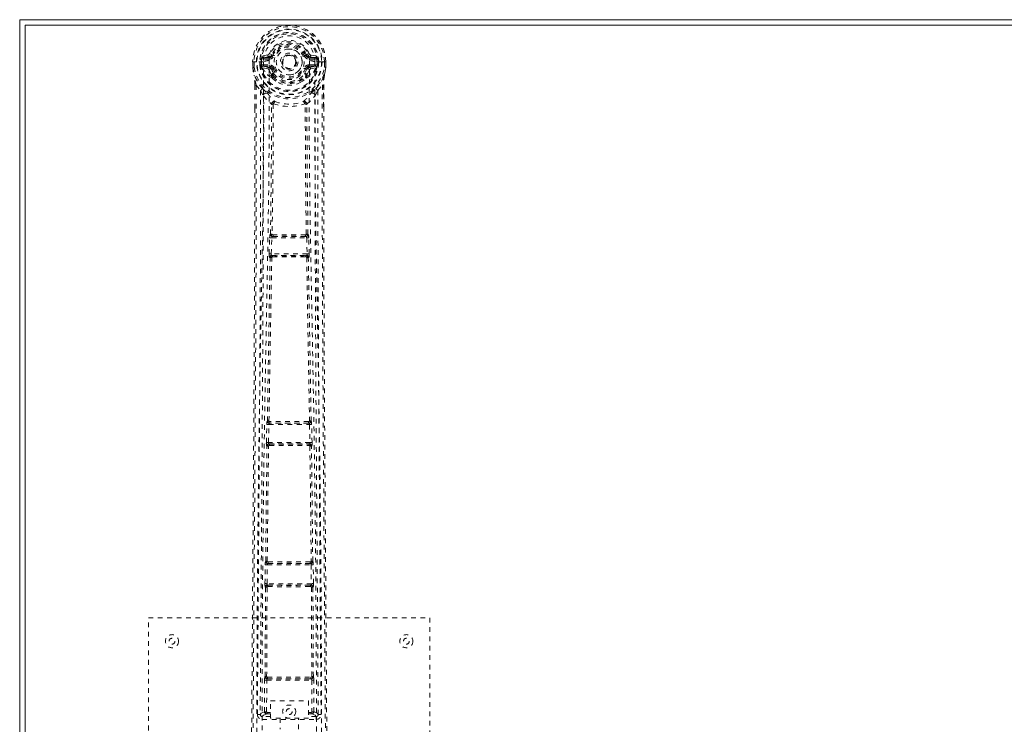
# Model space of a CAD drawing. Header units: inches. Extents: x 10.4 to 57.9, y 13.8 to 37.3.
# Tile 2 of 4: x 10.4 to 31.4, y 22.3 to 37.3. Entities that reach past the tile are written whole.
import ezdxf

# ---------------------------------------------------------------- set-up
doc = ezdxf.new("R2010")
doc.units = ezdxf.units.IN
doc.header["$MEASUREMENT"] = 0
doc.linetypes.add('SLD-Dashed', pattern=[0.075, 0.05, -0.025])
doc.linetypes.add('SLD-Solid', pattern=[0])

msp = doc.modelspace()

# ---------------------------------------------------------------- linework, layer by layer
at = {"color": 7, "linetype": 'SLD-Solid', "lineweight": 15}
for p, q in [((10.378, 13.795), (10.378, 37.295)), ((10.378, 37.295), (57.878, 37.295)), ((10.496, 37.177), (10.496, 13.913)), ((57.76, 37.177), (10.496, 37.177)), ((10.496, 13.913), (10.496, 37.177)), ((10.496, 37.177), (57.76, 37.177))]:
    msp.add_line(p, q, dxfattribs=at)
at = {"color": 7, "linetype": 'SLD-Dashed', "lineweight": 0}
for p, q in [((15.759, 36.548), (15.705, 36.571)), ((15.349, 36.399), (15.349, 36.282)), ((15.353, 36.399), (15.349, 36.399)), ((15.349, 36.399), (15.349, 36.282)), ((15.349, 36.399), (15.378, 36.398)), ((15.406, 36.399), (15.353, 36.399)), ((15.378, 36.398), (15.379, 36.282)), ((15.429, 36.399), (15.406, 36.399)), ((15.432, 36.399), (15.429, 36.399)), ((15.58, 36.399), (15.432, 36.399)), ((15.5, 36.326), (15.5, 36.398)), ((15.535, 36.398), (15.529, 36.398)), ((15.529, 36.398), (15.53, 36.327)), ((15.535, 36.322), (15.535, 36.398)), ((15.672, 36.544), (15.553, 36.521)), ((15.583, 36.485), (15.7, 36.505)), ((15.583, 36.485), (15.583, 36.455)), ((15.7, 36.485), (15.583, 36.485)), ((15.7, 36.455), (15.583, 36.455)), ((15.7, 36.505), (15.7, 36.485)), ((15.7, 36.455), (15.7, 36.485)), ((15.759, 36.548), (15.782, 36.539)), ((16.475, 36.539), (16.497, 36.548)), ((16.557, 36.505), (16.674, 36.485)), ((16.557, 36.505), (16.557, 36.485)), ((16.674, 36.485), (16.557, 36.485)), ((16.557, 36.455), (16.557, 36.485)), ((16.674, 36.455), (16.557, 36.455)), ((16.704, 36.521), (16.585, 36.544)), ((16.674, 36.455), (16.674, 36.485)), ((16.825, 36.399), (16.677, 36.399)), ((16.721, 36.322), (16.722, 36.398)), ((16.722, 36.398), (16.727, 36.398)), ((16.727, 36.327), (16.727, 36.398)), ((16.757, 36.399), (16.756, 36.326)), ((16.828, 36.399), (16.825, 36.399)), ((16.851, 36.399), (16.828, 36.399)), ((16.904, 36.399), (16.851, 36.399)), ((16.878, 36.282), (16.878, 36.398)), ((16.908, 36.399), (16.904, 36.399)), ((16.908, 36.399), (16.907, 36.282)), ((16.907, 36.282), (16.908, 36.399)), ((15.349, 36.282), (15.35, 36.277)), ((15.379, 36.282), (15.35, 36.282)), ((15.53, 36.327), (15.5, 36.325)), ((15.5, 36.325), (15.5, 36.326)), ((15.53, 36.326), (15.536, 36.307)), ((15.536, 36.307), (15.535, 36.322)), ((15.542, 36.284), (15.544, 36.28)), ((15.554, 36.27), (15.544, 36.28)), ((15.554, 36.27), (15.67, 36.248)), ((15.57, 36.333), (15.57, 36.303)), ((15.57, 36.333), (15.7, 36.333)), ((15.7, 36.278), (15.57, 36.303)), ((15.57, 36.303), (15.7, 36.303)), ((15.7, 36.333), (15.7, 36.303)), ((15.7, 36.278), (15.7, 36.303)), ((15.782, 36.248), (15.755, 36.237)), ((16.502, 36.237), (16.475, 36.248)), ((16.557, 36.333), (16.557, 36.303)), ((16.557, 36.333), (16.686, 36.333)), ((16.686, 36.303), (16.557, 36.278)), ((16.557, 36.278), (16.557, 36.303)), ((16.557, 36.303), (16.686, 36.303)), ((16.586, 36.248), (16.702, 36.27)), ((16.686, 36.303), (16.686, 36.333)), ((16.712, 36.28), (16.702, 36.27)), ((16.702, 36.27), (16.702, 36.27)), ((16.702, 36.27), (16.702, 36.27)), ((16.712, 36.28), (16.715, 36.284)), ((16.726, 36.326), (16.721, 36.307)), ((16.721, 36.307), (16.721, 36.322)), ((16.756, 36.325), (16.727, 36.327)), ((16.756, 36.326), (16.756, 36.325)), ((16.878, 36.282), (16.907, 36.282)), ((16.907, 36.277), (16.907, 36.282)), ((15.75, 36.091), (15.75, 36.12)), ((15.768, 36.046), (15.756, 36.064)), ((15.774, 36.124), (15.774, 36.095)), ((16.483, 36.095), (16.483, 36.124)), ((16.5, 36.064), (16.489, 36.046)), ((16.506, 36.091), (16.506, 36.12)), ((15.392, 35.901), (15.392, 35.409)), ((15.422, 35.9), (15.518, 35.785)), ((15.518, 35.785), (15.577, 35.673)), ((16.679, 35.673), (16.739, 35.785)), ((16.739, 35.785), (16.835, 35.9)), ((16.865, 35.901), (16.865, 35.435)), ((15.749, 35.496), (15.749, 35.496)), ((15.787, 35.493), (15.787, 35.493)), ((16.47, 35.493), (16.47, 35.493)), ((16.507, 35.496), (16.507, 35.496)), ((15.701, 32.302), (15.711, 32.644)), ((15.711, 32.644), (15.713, 32.672)), ((15.729, 32.72), (15.725, 32.719)), ((15.745, 32.301), (15.756, 32.643)), ((15.756, 32.643), (16.501, 32.643)), ((15.769, 32.673), (15.773, 32.674)), ((16.487, 32.673), (15.769, 32.673)), ((16.483, 32.674), (16.487, 32.673)), ((16.501, 32.643), (16.511, 32.301)), ((16.532, 32.719), (16.528, 32.72)), ((16.545, 32.644), (16.543, 32.672)), ((16.556, 32.302), (16.545, 32.644)), ((15.721, 32.223), (15.709, 32.227)), ((16.511, 32.301), (15.745, 32.301)), ((15.765, 32.266), (15.753, 32.271)), ((15.753, 32.271), (16.503, 32.271)), ((16.503, 32.271), (16.491, 32.266)), ((16.536, 32.223), (16.548, 32.227)), ((15.641, 28.282), (15.65, 28.663)), ((15.65, 28.663), (15.651, 28.691)), ((15.662, 28.739), (15.659, 28.738)), ((15.686, 28.281), (15.694, 28.662)), ((15.694, 28.662), (16.562, 28.662)), ((15.704, 28.692), (15.707, 28.693)), ((16.553, 28.692), (15.704, 28.692)), ((16.55, 28.693), (16.553, 28.692)), ((16.562, 28.662), (16.57, 28.281)), ((16.597, 28.738), (16.595, 28.739)), ((16.607, 28.663), (16.606, 28.691)), ((16.615, 28.282), (16.607, 28.663)), ((15.648, 28.207), (15.654, 28.204)), ((16.57, 28.281), (15.686, 28.281)), ((15.699, 28.248), (15.692, 28.251)), ((15.692, 28.251), (16.564, 28.251)), ((15.704, 28.219), (15.704, 28.219)), ((16.553, 28.219), (16.553, 28.219)), ((16.564, 28.251), (16.558, 28.248)), ((16.603, 28.204), (16.609, 28.207)), ((15.611, 25.273), (15.616, 25.672)), ((15.616, 25.672), (15.617, 25.699)), ((15.627, 25.748), (15.625, 25.746)), ((15.656, 25.272), (15.661, 25.671)), ((15.661, 25.671), (16.596, 25.671)), ((15.669, 25.701), (15.671, 25.702)), ((16.587, 25.701), (15.669, 25.701)), ((16.585, 25.702), (16.587, 25.701)), ((16.596, 25.671), (16.601, 25.272)), ((16.632, 25.746), (16.63, 25.748)), ((16.641, 25.672), (16.64, 25.699)), ((16.646, 25.273), (16.641, 25.672)), ((16.601, 25.272), (15.656, 25.272)), ((15.667, 25.24), (15.663, 25.242)), ((15.663, 25.242), (16.594, 25.242)), ((15.672, 25.21), (15.672, 25.21)), ((16.584, 25.21), (16.584, 25.21)), ((16.594, 25.242), (16.589, 25.24)), ((15.614, 23.29), (15.623, 25.196)), ((15.618, 25.198), (15.623, 25.196)), ((15.647, 23.291), (15.656, 25.197)), ((16.601, 25.197), (16.61, 23.291)), ((16.634, 25.196), (16.639, 25.198)), ((16.643, 23.29), (16.634, 25.196)), ((13.128, 16.545), (13.128, 24.545)), ((13.128, 24.545), (19.128, 24.545)), ((19.128, 24.545), (19.128, 16.545)), ((15.601, 22.541), (15.604, 23.215)), ((15.614, 23.29), (15.613, 23.29)), ((15.646, 22.541), (15.649, 23.215)), ((15.649, 23.215), (16.608, 23.215)), ((15.657, 23.245), (15.658, 23.245)), ((15.657, 23.245), (16.6, 23.245)), ((16.599, 23.245), (16.6, 23.245)), ((16.608, 23.215), (16.611, 22.541)), ((16.644, 23.29), (16.643, 23.29)), ((16.655, 22.541), (16.652, 23.215)), ((15.731, 22.402), (15.731, 22.774)), ((15.731, 22.774), (16.543, 22.774)), ((16.543, 22.774), (16.543, 22.402)), ((15.509, 22.488), (15.509, 22.486)), ((15.509, 22.486), (15.51, 22.477)), ((15.661, 22.527), (15.661, 22.497)), ((15.661, 22.527), (15.731, 22.527)), ((15.661, 22.497), (15.731, 22.497)), ((16.543, 22.527), (16.595, 22.527)), ((16.543, 22.497), (16.595, 22.497)), ((16.595, 22.527), (16.595, 22.497)), ((16.655, 22.541), (16.611, 22.541)), ((16.747, 22.486), (16.747, 22.488)), ((16.747, 22.477), (16.747, 22.486)), ((15.554, 22.439), (15.554, 22.379)), ((15.731, 22.439), (15.554, 22.439)), ((15.554, 22.379), (16.703, 22.379)), ((16.543, 22.402), (15.731, 22.402)), ((15.933, 22.402), (15.933, 22.17)), ((16.323, 22.17), (16.323, 22.402)), ((16.703, 22.439), (16.543, 22.439)), ((16.703, 22.379), (16.703, 22.439))]:
    msp.add_line(p, q, dxfattribs=at)
at = {"color": 7, "linetype": 'SLD-Dashed', "lineweight": 0, "flags": 128}
for points in [[(15.698, 36.423), (15.703, 36.502), (15.727, 36.578), (15.767, 36.648), (15.821, 36.71), (15.888, 36.759), (15.963, 36.796), (16.044, 36.818), (16.128, 36.826), (16.213, 36.818), (16.294, 36.796), (16.369, 36.759), (16.435, 36.71), (16.49, 36.648), (16.53, 36.578), (16.553, 36.502), (16.559, 36.423)], [(15.349, 36.399), (15.348, 36.399), (15.349, 36.399)], [(15.44, 21.497), (15.441, 23.592), (15.453, 25.687), (15.475, 27.779), (15.507, 29.869), (15.531, 31.181), (15.555, 32.491), (15.574, 33.797), (15.585, 35.1), (15.58, 36.399)], [(15.583, 36.455), (15.56, 36.459), (15.54, 36.472)], [(15.549, 21.552), (15.55, 23.419), (15.56, 25.285), (15.578, 27.149), (15.606, 29.013), (15.634, 30.501), (15.663, 31.987), (15.688, 33.471), (15.703, 34.95), (15.698, 36.423)], [(15.809, 36.528), (15.804, 36.53), (15.799, 36.532), (15.794, 36.534), (15.79, 36.536), (15.787, 36.537), (15.784, 36.538), (15.782, 36.539), (15.782, 36.539)], [(16.447, 36.528), (16.453, 36.53), (16.458, 36.532), (16.462, 36.534), (16.467, 36.536), (16.47, 36.537), (16.473, 36.538), (16.474, 36.539), (16.475, 36.539)], [(16.559, 36.423), (16.554, 34.95), (16.568, 33.471), (16.594, 31.987), (16.623, 30.501), (16.65, 29.013), (16.678, 27.149), (16.697, 25.285), (16.707, 23.419), (16.708, 21.552)], [(16.816, 21.497), (16.815, 23.592), (16.804, 25.687), (16.782, 27.779), (16.749, 29.869), (16.726, 31.181), (16.702, 32.491), (16.682, 33.797), (16.672, 35.1), (16.676, 36.399)], [(16.716, 36.472), (16.697, 36.459), (16.674, 36.455)], [(16.727, 36.398), (16.731, 36.398), (16.737, 36.398), (16.746, 36.399), (16.757, 36.399)], [(16.908, 36.399), (16.908, 36.399), (16.908, 36.399)], [(15.349, 36.282), (15.362, 36.188), (15.378, 36.114)], [(15.35, 36.282), (15.349, 36.282), (15.349, 36.282)], [(15.35, 36.277), (15.351, 36.278), (15.352, 36.278), (15.355, 36.278), (15.359, 36.279), (15.363, 36.28), (15.368, 36.28), (15.374, 36.281), (15.379, 36.282)], [(15.35, 36.277), (15.361, 36.191), (15.38, 36.103)], [(15.53, 36.326), (15.53, 36.327), (15.53, 36.327)], [(15.535, 36.322), (15.552, 36.33), (15.57, 36.333)], [(15.698, 36.226), (15.684, 36.243), (15.67, 36.248)], [(15.75, 36.12), (15.723, 36.167), (15.698, 36.226)], [(15.809, 36.26), (15.804, 36.257), (15.799, 36.255), (15.794, 36.253), (15.79, 36.252), (15.787, 36.25), (15.784, 36.249), (15.782, 36.248), (15.782, 36.248)], [(16.447, 36.26), (16.453, 36.257), (16.458, 36.255), (16.462, 36.253), (16.467, 36.252), (16.47, 36.25), (16.473, 36.249), (16.474, 36.248), (16.475, 36.248)], [(16.454, 36.138), (16.479, 36.182), (16.502, 36.237)], [(16.506, 36.12), (16.534, 36.167), (16.559, 36.226)], [(16.559, 36.226), (16.572, 36.243), (16.586, 36.248)], [(16.686, 36.333), (16.705, 36.33), (16.721, 36.322)], [(16.727, 36.327), (16.727, 36.327), (16.726, 36.326)], [(16.877, 36.103), (16.894, 36.181), (16.907, 36.277)], [(16.907, 36.277), (16.906, 36.278), (16.904, 36.278), (16.901, 36.278), (16.898, 36.279), (16.893, 36.28), (16.888, 36.28), (16.883, 36.281), (16.878, 36.282)], [(16.907, 36.282), (16.894, 36.188), (16.879, 36.114)], [(16.907, 36.282), (16.907, 36.282), (16.907, 36.282)], [(15.378, 36.114), (15.378, 36.108), (15.38, 36.103)], [(15.56, 35.825), (15.46, 35.948), (15.38, 36.103)], [(15.768, 36.046), (15.844, 35.984), (15.897, 35.956)], [(16.36, 35.956), (16.412, 35.984), (16.489, 36.046)], [(16.696, 35.825), (16.797, 35.948), (16.877, 36.103)], [(16.877, 36.103), (16.879, 36.108), (16.879, 36.114)], [(15.422, 35.9), (15.424, 35.205), (15.424, 34.478), (15.424, 33.716), (15.423, 32.922), (15.421, 32.138), (15.418, 31.468), (15.415, 30.835), (15.412, 30.162), (15.408, 29.448), (15.406, 29.252), (15.405, 29.054), (15.404, 28.853), (15.403, 28.65), (15.402, 28.535), (15.4, 28.289), (15.398, 28.02), (15.395, 27.589), (15.392, 27.108), (15.388, 26.577), (15.384, 25.997), (15.381, 25.606), (15.379, 25.196), (15.376, 24.791), (15.373, 24.409), (15.37, 24.042), (15.366, 23.421), (15.362, 22.847), (15.358, 22.32), (15.354, 21.838), (15.351, 21.403)], [(15.392, 35.901), (15.392, 35.9), (15.393, 35.9), (15.395, 35.9), (15.399, 35.9), (15.403, 35.9), (15.409, 35.9), (15.415, 35.9), (15.422, 35.9)], [(15.394, 35.9), (15.395, 35.62), (15.395, 35.409)], [(15.518, 35.785), (15.519, 34.557), (15.517, 33.326), (15.513, 32.082), (15.507, 30.821), (15.5, 29.607), (15.492, 28.393), (15.49, 28.221), (15.489, 28.043), (15.488, 27.861), (15.487, 27.674), (15.485, 27.482), (15.484, 27.356), (15.483, 27.141), (15.481, 26.899), (15.479, 26.629), (15.477, 26.31), (15.474, 25.959), (15.471, 25.576), (15.469, 25.219), (15.466, 24.9), (15.464, 24.638), (15.463, 24.409), (15.461, 24.214), (15.461, 24.124), (15.46, 23.989), (15.459, 23.856), (15.458, 23.725), (15.457, 23.594), (15.453, 23.027), (15.449, 22.484)], [(15.656, 35.737), (15.665, 35.728), (15.67, 35.722)], [(16.586, 35.722), (16.592, 35.728), (16.601, 35.737)], [(16.808, 22.484), (16.803, 23.112), (16.798, 23.774), (16.797, 24.044), (16.795, 24.251), (16.794, 24.442), (16.792, 24.665), (16.79, 24.924), (16.788, 25.215), (16.786, 25.538), (16.783, 25.887), (16.781, 26.213), (16.779, 26.513), (16.777, 26.787), (16.772, 27.357), (16.768, 28.014), (16.763, 28.67), (16.759, 29.289), (16.755, 29.97), (16.748, 31.121), (16.743, 32.285), (16.739, 33.467), (16.738, 34.629), (16.739, 35.785)], [(16.835, 35.9), (16.833, 35.05), (16.832, 34.161), (16.833, 33.231), (16.836, 32.266), (16.839, 31.475), (16.841, 30.844), (16.845, 30.17), (16.849, 29.453), (16.85, 29.257), (16.852, 29.057), (16.853, 28.855), (16.854, 28.65), (16.855, 28.532), (16.856, 28.283), (16.858, 28.011), (16.861, 27.577), (16.865, 27.096), (16.868, 26.566), (16.872, 25.989), (16.875, 25.601), (16.878, 25.195), (16.881, 24.748), (16.885, 24.304), (16.888, 23.889), (16.891, 23.398), (16.894, 22.953), (16.897, 22.553), (16.9, 22.198), (16.902, 21.888), (16.904, 21.623), (16.905, 21.402)], [(16.835, 35.9), (16.842, 35.9), (16.848, 35.9), (16.853, 35.9), (16.858, 35.9), (16.861, 35.9), (16.864, 35.9), (16.865, 35.9), (16.865, 35.901)], [(16.862, 35.434), (16.862, 35.618), (16.863, 35.9)], [(15.577, 35.673), (15.574, 32.376), (15.556, 29.079), (15.533, 25.782), (15.509, 22.484)], [(15.577, 35.673), (15.657, 35.579), (15.749, 35.496)], [(15.797, 35.503), (15.792, 35.513), (15.786, 35.52), (15.778, 35.524), (15.77, 35.524), (15.762, 35.521), (15.756, 35.515), (15.751, 35.506), (15.749, 35.496)], [(15.797, 35.503), (15.79, 35.5), (15.788, 35.497), (15.787, 35.495), (15.787, 35.493)], [(16.507, 35.496), (16.505, 35.506), (16.501, 35.515), (16.494, 35.521), (16.487, 35.524), (16.479, 35.524), (16.471, 35.52), (16.464, 35.513), (16.46, 35.503)], [(16.47, 35.493), (16.469, 35.495), (16.469, 35.497), (16.466, 35.5), (16.46, 35.503)], [(16.507, 35.496), (16.599, 35.579), (16.679, 35.673)], [(16.748, 22.484), (16.724, 25.782), (16.7, 29.079), (16.683, 32.376), (16.679, 35.673)], [(15.392, 35.409), (15.391, 32.277), (15.373, 28.653), (15.347, 25.028), (15.321, 21.403)], [(15.729, 32.72), (15.746, 34.106), (15.752, 35.487)], [(15.787, 35.493), (15.782, 34.111), (15.764, 32.724)], [(16.492, 32.724), (16.475, 34.111), (16.47, 35.493)], [(16.528, 32.72), (16.511, 34.106), (16.505, 35.487)], [(16.865, 35.435), (16.865, 32.277), (16.884, 28.653), (16.909, 25.028), (16.935, 21.403)], [(15.711, 32.644), (15.713, 32.644), (15.717, 32.644), (15.721, 32.644), (15.727, 32.644), (15.733, 32.643), (15.74, 32.643), (15.748, 32.643), (15.756, 32.643)], [(15.764, 32.724), (15.755, 32.719), (15.748, 32.711), (15.744, 32.703), (15.744, 32.694), (15.747, 32.686), (15.754, 32.68), (15.763, 32.675), (15.773, 32.674)], [(15.769, 32.673), (15.769, 32.673), (15.769, 32.673), (15.769, 32.672), (15.767, 32.672), (15.765, 32.67), (15.761, 32.664), (15.758, 32.654), (15.757, 32.648), (15.756, 32.643)], [(16.483, 32.674), (16.494, 32.675), (16.503, 32.68), (16.51, 32.686), (16.513, 32.694), (16.513, 32.703), (16.509, 32.711), (16.502, 32.719), (16.492, 32.724)], [(16.501, 32.643), (16.5, 32.648), (16.499, 32.654), (16.496, 32.664), (16.492, 32.67), (16.488, 32.672), (16.487, 32.673), (16.487, 32.673)], [(16.501, 32.643), (16.509, 32.643), (16.516, 32.643), (16.524, 32.643), (16.53, 32.644), (16.536, 32.644), (16.54, 32.644), (16.543, 32.644), (16.545, 32.644)], [(15.662, 28.739), (15.691, 30.483), (15.721, 32.223)], [(15.696, 28.741), (15.725, 30.486), (15.756, 32.226)], [(15.701, 32.302), (15.703, 32.302), (15.706, 32.302), (15.71, 32.302), (15.716, 32.302), (15.722, 32.301), (15.73, 32.301), (15.737, 32.301), (15.745, 32.301)], [(15.765, 32.266), (15.756, 32.265), (15.748, 32.262), (15.742, 32.257), (15.739, 32.251), (15.739, 32.244), (15.742, 32.237), (15.748, 32.231), (15.756, 32.226)], [(15.745, 32.301), (15.745, 32.295), (15.745, 32.289), (15.746, 32.284), (15.747, 32.28), (15.75, 32.273), (15.753, 32.271)], [(16.501, 32.226), (16.509, 32.231), (16.514, 32.237), (16.517, 32.244), (16.517, 32.251), (16.514, 32.257), (16.509, 32.262), (16.501, 32.265), (16.491, 32.266)], [(16.501, 32.226), (16.531, 30.486), (16.561, 28.741)], [(16.503, 32.271), (16.507, 32.273), (16.51, 32.28), (16.511, 32.284), (16.511, 32.289), (16.511, 32.295), (16.511, 32.301)], [(16.511, 32.301), (16.519, 32.301), (16.527, 32.301), (16.534, 32.301), (16.541, 32.302), (16.546, 32.302), (16.551, 32.302), (16.554, 32.302), (16.556, 32.302)], [(16.595, 28.739), (16.566, 30.483), (16.536, 32.223)], [(15.65, 28.663), (15.651, 28.663), (15.654, 28.663), (15.659, 28.663), (15.664, 28.663), (15.671, 28.663), (15.678, 28.663), (15.686, 28.662), (15.694, 28.662)], [(15.696, 28.741), (15.687, 28.736), (15.68, 28.729), (15.677, 28.721), (15.677, 28.713), (15.68, 28.705), (15.687, 28.699), (15.696, 28.695), (15.707, 28.693)], [(16.55, 28.693), (16.561, 28.695), (16.57, 28.699), (16.576, 28.705), (16.58, 28.713), (16.58, 28.721), (16.576, 28.729), (16.57, 28.736), (16.561, 28.741)], [(16.562, 28.662), (16.561, 28.673), (16.559, 28.683), (16.556, 28.689), (16.553, 28.692), (16.553, 28.692)], [(16.562, 28.662), (16.578, 28.663), (16.592, 28.663), (16.603, 28.663), (16.607, 28.663)], [(15.627, 25.748), (15.639, 26.976), (15.654, 28.204)], [(15.641, 28.282), (15.643, 28.282), (15.646, 28.282), (15.651, 28.282), (15.656, 28.282), (15.663, 28.282), (15.67, 28.281), (15.678, 28.281), (15.686, 28.281)], [(15.66, 25.749), (15.672, 26.978), (15.688, 28.206)], [(15.699, 28.248), (15.689, 28.247), (15.681, 28.243), (15.675, 28.238), (15.671, 28.232), (15.671, 28.224), (15.674, 28.217), (15.68, 28.211), (15.688, 28.206)], [(16.569, 28.206), (16.577, 28.211), (16.583, 28.217), (16.586, 28.224), (16.585, 28.232), (16.582, 28.238), (16.576, 28.243), (16.568, 28.247), (16.558, 28.248)], [(16.569, 28.206), (16.585, 26.978), (16.597, 25.749)], [(16.57, 28.281), (16.579, 28.281), (16.587, 28.281), (16.594, 28.282), (16.6, 28.282), (16.606, 28.282), (16.61, 28.282), (16.614, 28.282), (16.615, 28.282)], [(16.63, 25.748), (16.618, 26.976), (16.603, 28.204)], [(15.616, 25.672), (15.617, 25.672), (15.621, 25.672), (15.625, 25.671), (15.63, 25.671), (15.637, 25.671), (15.644, 25.671), (15.652, 25.671), (15.661, 25.671)], [(15.66, 25.749), (15.651, 25.744), (15.645, 25.737), (15.642, 25.729), (15.642, 25.721), (15.646, 25.713), (15.652, 25.707), (15.661, 25.703), (15.671, 25.702)], [(16.585, 25.702), (16.595, 25.703), (16.604, 25.707), (16.611, 25.713), (16.615, 25.721), (16.615, 25.729), (16.612, 25.737), (16.605, 25.744), (16.597, 25.749)], [(16.596, 25.671), (16.612, 25.671), (16.626, 25.671), (16.636, 25.672), (16.641, 25.672)], [(15.611, 25.273), (15.613, 25.273), (15.616, 25.273), (15.62, 25.273), (15.626, 25.273), (15.632, 25.273), (15.64, 25.272), (15.648, 25.272), (15.656, 25.272)], [(15.667, 25.24), (15.658, 25.239), (15.649, 25.235), (15.643, 25.23), (15.639, 25.223), (15.639, 25.216), (15.642, 25.208), (15.648, 25.202), (15.656, 25.197)], [(16.601, 25.197), (16.609, 25.202), (16.615, 25.208), (16.618, 25.216), (16.617, 25.223), (16.614, 25.23), (16.608, 25.235), (16.599, 25.239), (16.589, 25.24)], [(16.601, 25.272), (16.609, 25.272), (16.617, 25.272), (16.624, 25.273), (16.631, 25.273), (16.637, 25.273), (16.641, 25.273), (16.644, 25.273), (16.646, 25.273)], [(15.604, 23.215), (15.606, 23.215), (15.609, 23.215), (15.614, 23.215), (15.619, 23.215), (15.626, 23.215), (15.633, 23.215), (15.641, 23.215), (15.649, 23.215)], [(15.647, 23.291), (15.638, 23.286), (15.632, 23.279), (15.629, 23.272), (15.629, 23.264), (15.633, 23.257), (15.639, 23.251), (15.648, 23.247), (15.658, 23.245)], [(15.664, 23.277), (15.894, 23.277), (16.128, 23.277), (16.362, 23.277), (16.592, 23.277)], [(15.672, 23.246), (15.783, 23.246), (15.896, 23.246), (16.009, 23.246), (16.122, 23.246), (16.249, 23.246), (16.376, 23.246), (16.485, 23.246), (16.585, 23.246)], [(16.599, 23.245), (16.609, 23.247), (16.617, 23.251), (16.624, 23.256), (16.627, 23.264), (16.627, 23.272), (16.624, 23.279), (16.618, 23.286), (16.61, 23.291)], [(16.608, 23.215), (16.616, 23.215), (16.624, 23.215), (16.631, 23.215), (16.638, 23.215), (16.643, 23.215), (16.648, 23.215), (16.651, 23.215), (16.652, 23.215)], [(15.601, 22.541), (15.532, 22.513), (15.511, 22.487)], [(15.554, 22.439), (15.577, 22.468), (15.646, 22.496)], [(15.601, 22.541), (15.603, 22.541), (15.606, 22.541), (15.611, 22.541), (15.616, 22.541), (15.623, 22.541), (15.63, 22.541), (15.638, 22.541), (15.646, 22.541)], [(15.646, 22.541), (15.635, 22.538), (15.626, 22.533), (15.62, 22.525), (15.618, 22.517), (15.62, 22.509), (15.626, 22.502), (15.635, 22.498), (15.646, 22.496)], [(16.611, 22.496), (16.622, 22.498), (16.631, 22.502), (16.637, 22.509), (16.639, 22.517), (16.637, 22.525), (16.631, 22.533), (16.622, 22.538), (16.611, 22.541)], [(16.611, 22.496), (16.68, 22.468), (16.703, 22.439)], [(16.748, 22.484), (16.725, 22.513), (16.655, 22.541)]]:
    msp.add_lwpolyline(points, dxfattribs=at)
at = {"color": 7, "linetype": 'SLD-Dashed', "lineweight": 0}
for centre, radius in [((16.128, 36.394), 0.7), ((16.128, 36.394), 0.69), ((16.128, 36.394), 0.623), ((16.128, 36.394), 0.32), ((16.128, 36.394), 0.275), ((16.128, 36.394), 0.188), ((16.128, 36.394), 0.157), ((16.128, 36.394), 0.142), ((16.128, 36.394), 0.139), ((16.128, 36.394), 0.138), ((13.628, 24.045), 0.14), ((18.628, 24.045), 0.14), ((13.628, 24.045), 0.0625), ((18.628, 24.045), 0.0625), ((16.128, 22.545), 0.14), ((16.128, 22.545), 0.0625)]:
    msp.add_circle(centre, radius, dxfattribs=at)
for centre, radius, start, end in [((16.128, 36.394), 0.78, 0, 179.6393), ((16.128, 36.394), 0.78, 0.3688, 179.6312), ((16.128, 36.394), 0.75, 0.365, 179.635), ((16.128, 36.394), 0.629, 0.4518, 179.5482), ((16.128, 36.394), 0.599, 0.4517, 179.5483), ((16.128, 36.403), 0.548, 359.5913, 180.4087), ((16.128, 36.394), 0.459, 22.774, 157.226), ((16.128, 36.394), 0.4, 22.774, 157.226), ((16.128, 36.394), 0.376, 22.774, 157.226), ((15.663, 36.589), 0.0455, 281.373, 337.4532), ((16.128, 36.394), 0.346, 22.7739, 157.2261), ((16.128, 36.394), 0.275, 90.0001, 269.9999), ((16.128, 36.394), 0.275, 269.9998, 90.0002), ((16.962, 35.518), 1.13, 111.2703, 114.2781), ((16.594, 36.589), 0.0454, 202.4604, 258.7154), ((15.521, 37.212), 0.814, 268.5055, 270.5917), ((16.128, 36.394), 0.593, 172.3909, 179.5504), ((15.744, 36.445), 0.206, 158.341, 172.3404), ((15.582, 36.514), 0.0299, 167.8924, 271.9517), ((15.695, 36.142), 0.281, 89.3586, 113.9458), ((15.7, 36.535), 0.0301, 162.3444, 268.5819), ((15.694, 36.576), 0.0714, 274.7456, 337.1388), ((15.7, 36.574), 0.089, 270, 337.226), ((15.7, 36.574), 0.119, 270.0005, 337.2255), ((16.557, 36.574), 0.119, 202.7745, 269.9995), ((16.557, 36.574), 0.089, 202.774, 270), ((16.563, 36.576), 0.0714, 202.8791, 265.2368), ((16.556, 36.535), 0.0301, 271.4535, 17.6202), ((16.559, 36.128), 0.295, 66.6389, 90.0566), ((16.675, 36.514), 0.0299, 268.0491, 12.1068), ((16.512, 36.445), 0.206, 7.6596, 21.659), ((16.128, 36.394), 0.593, 0.4496, 7.6091), ((16.886, 37.735), 1.337, 269.6912, 270.9589), ((15.379, 36.282), 0.03, 180.3597, 185.4274), ((16.128, 36.394), 0.787, 188.4818, 351.5182), ((16.128, 36.394), 0.758, 188.4818, 351.5182), ((16.128, 36.394), 0.632, 186.2254, 353.7746), ((16.128, 36.394), 0.602, 186.4272, 353.5728), ((15.612, 36.314), 0.0769, 185.3484, 203.2155), ((15.57, 36.272), 0.0305, 89.0207, 157.2843), ((15.991, 36.484), 0.491, 204.4631, 242.9725), ((15.933, 36.487), 0.436, 209.9195, 245.3119), ((15.7, 36.248), 0.0299, 91.0354, 179.1292), ((15.728, 36.22), 0.031, 31.812, 169.9484), ((15.7, 36.214), 0.119, 22.7745, 89.9995), ((15.7, 36.214), 0.089, 22.774, 90), ((15.694, 36.213), 0.0651, 21.3262, 85.0697), ((15.781, 36.117), 0.0305, 42.6558, 174.2924), ((16.194, 36.39), 0.465, 199.2226, 212.8234), ((15.804, 36.097), 0.0406, 91.2115, 138.2185), ((16.128, 36.394), 0.376, 202.774, 337.226), ((16.128, 36.388), 0.41, 217.5694, 322.4306), ((16.128, 36.394), 0.346, 202.7739, 337.2261), ((16.557, 36.214), 0.119, 90.0005, 157.2255), ((16.476, 36.117), 0.0305, 5.7062, 137.3456), ((16.453, 36.097), 0.0406, 41.7787, 88.7912), ((16.557, 36.214), 0.089, 90, 157.226), ((16.267, 36.482), 0.489, 296.9332, 335.6182), ((16.563, 36.213), 0.0651, 94.9299, 158.6741), ((16.528, 36.22), 0.031, 10.0463, 148.195), ((16.323, 36.488), 0.437, 294.7126, 330.0433), ((16.556, 36.248), 0.0299, 0.9345, 88.8987), ((16.687, 36.272), 0.0305, 22.7158, 90.9814), ((16.614, 36.322), 0.108, 339.3461, 352.0954), ((14.18, 35.928), 1.212, 358.7177, 8.831), ((11.719, 35.243), 3.761, 10.0622, 13.2271), ((15.772, 36.066), 0.0583, 88.199, 111.6906), ((15.772, 36.036), 0.0585, 88.1894, 111.6172), ((15.794, 36.087), 0.044, 174.849, 210.5427), ((15.809, 36.039), 0.0414, 126.9694, 169.7903), ((16.128, 36.404), 0.452, 218.3131, 321.6873), ((15.806, 36.096), 0.0322, 181.2542, 226.7832), ((16.128, 36.429), 0.496, 225.9956, 314.0044), ((16.128, 36.373), 0.477, 240.9731, 299.008), ((16.451, 36.096), 0.0322, 313.2206, 358.742), ((16.447, 36.039), 0.0423, 10.692, 52.5483), ((16.485, 36.066), 0.0583, 68.3128, 91.7976), ((16.485, 36.036), 0.0585, 68.3839, 91.8095), ((16.462, 36.087), 0.044, 329.5519, 5.158), ((20.541, 35.242), 3.764, 166.7743, 169.9369), ((18.076, 35.928), 1.211, 171.164, 181.2855), ((16.118, 35.2), 0.838, 131.7266, 135.7256), ((17.098, 37.396), 2.199, 225.6119, 228.9945), ((15.638, 35.67), 0.0608, 58.0478, 177.7555), ((16.395, 36.23), 0.885, 215.0184, 230.1588), ((15.862, 36.23), 0.885, 309.8455, 324.9798), ((16.618, 35.67), 0.0608, 2.2674, 121.9293), ((15.158, 37.397), 2.199, 311.0061, 314.3878), ((16.139, 35.2), 0.838, 44.2744, 48.2734), ((15.81, 35.492), 0.0608, 72.7828, 176.5543), ((15.878, 35.484), 0.0829, 126.7467, 166.3273), ((16.128, 36.41), 0.965, 249.9314, 290.088), ((16.128, 36.338), 0.843, 249.1445, 290.8602), ((16.447, 35.492), 0.0608, 3.4467, 107.2161), ((16.379, 35.484), 0.0829, 13.6643, 53.2597), ((15.739, 35.489), 0.0129, 353.7455, 34.0632), ((15.783, 35.402), 0.0911, 87.6191, 110.3338), ((16.473, 35.402), 0.0911, 69.6648, 92.3801), ((16.519, 35.488), 0.0139, 147.4247, 184.7666), ((15.797, 32.676), 0.0844, 149.4112, 182.7335), ((15.77, 32.718), 0.0451, 178.3755, 269.1298), ((15.758, 32.619), 0.106, 86.4216, 105.8502), ((15.774, 32.719), 0.0451, 178.3442, 269.1164), ((15.785, 32.73), 0.0218, 195.9634, 264.9585), ((15.787, 32.576), 0.0988, 89.136, 98.2818), ((16.128, -0.93), 33.64, 89.4122, 90.5879), ((15.838, 32.701), 0.0557, 171.8645, 207.4085), ((16.128, -1.078), 33.755, 89.4239, 90.5762), ((16.418, 32.701), 0.0556, 332.5873, 8.137), ((16.469, 32.567), 0.108, 82.1097, 90.471), ((16.471, 32.731), 0.0225, 276.3278, 342.7997), ((16.483, 32.719), 0.0451, 270.8836, 1.6573), ((16.487, 32.718), 0.0451, 270.8702, 1.6245), ((16.499, 32.619), 0.106, 74.1484, 93.5776), ((16.459, 32.676), 0.0844, 357.2648, 30.5915), ((15.851, 32.28), 0.152, 171.7452, 200.3912), ((15.754, 32.226), 0.0451, 90.7446, 177.9965), ((15.766, 32.221), 0.0451, 90.7754, 177.9054), ((15.749, 32.116), 0.111, 86.5284, 104.9377), ((15.774, 32.22), 0.0187, 96.6511, 161.1244), ((15.776, 32.335), 0.0695, 261.1452, 271.2281), ((15.813, 32.244), 0.0416, 148.4189, 186.6551), ((16.128, 67.96), 35.723, 269.4278, 270.5722), ((16.128, 65.606), 33.343, 269.3971, 270.6029), ((16.481, 32.335), 0.0694, 268.7706, 278.859), ((16.444, 32.244), 0.0416, 353.336, 31.5846), ((16.483, 32.221), 0.018, 17.5682, 84.6462), ((16.491, 32.221), 0.0451, 2.093, 89.2248), ((16.507, 32.116), 0.111, 75.0623, 93.4716), ((16.503, 32.226), 0.0451, 2.0035, 89.2554), ((16.405, 32.28), 0.152, 339.6073, 8.2581), ((15.759, 28.696), 0.108, 156.934, 182.5594), ((15.705, 28.737), 0.0451, 178.9499, 269.4387), ((15.688, 28.592), 0.15, 87.1278, 100.1706), ((15.707, 28.738), 0.0451, 178.9395, 269.4297), ((15.732, 28.667), 0.0377, 137.3751, 186.752), ((15.716, 28.747), 0.0208, 195.7285, 264.8214), ((15.72, 28.606), 0.088, 89.3677, 98.6794), ((15.759, 28.719), 0.046, 171.1079, 212.9188), ((16.128, -5.284), 34.013, 89.302, 90.698), ((16.128, -4.97), 33.667, 89.3065, 90.6935), ((16.497, 28.719), 0.046, 327.0888, 8.8846), ((16.537, 28.614), 0.0804, 80.883, 91.073), ((16.54, 28.748), 0.0215, 276.4356, 343.0035), ((16.55, 28.738), 0.0451, 270.5723, 1.0585), ((16.552, 28.737), 0.0451, 270.5606, 1.0508), ((16.568, 28.592), 0.15, 79.8311, 92.8705), ((16.498, 28.696), 0.108, 357.4372, 23.0675), ((15.837, 28.261), 0.197, 173.719, 195.7411), ((15.693, 28.206), 0.0451, 90.5107, 178.5646), ((15.699, 28.203), 0.0451, 90.5354, 178.5405), ((15.681, 28.043), 0.163, 87.4373, 99.361), ((15.721, 28.273), 0.0358, 166.3262, 216.976), ((15.706, 28.2), 0.0194, 96.597, 161.4639), ((15.71, 28.314), 0.0665, 260.607, 271.2211), ((15.743, 28.225), 0.0389, 144.1996, 187.7353), ((16.128, 63.49), 35.273, 269.3109, 270.6891), ((16.128, 61.651), 33.406, 269.2843, 270.7157), ((16.547, 28.31), 0.0632, 268.5005, 279.6737), ((16.514, 28.225), 0.0389, 352.2621, 35.799), ((16.551, 28.201), 0.0188, 17.2572, 84.6666), ((16.557, 28.203), 0.0451, 1.4596, 89.4646), ((16.536, 28.273), 0.0358, 323.0309, 13.6669), ((16.564, 28.206), 0.0451, 1.436, 89.4886), ((16.576, 28.043), 0.163, 80.6393, 92.5626), ((16.42, 28.261), 0.197, 344.2596, 6.2803), ((15.728, 25.705), 0.111, 158.2645, 183.0446), ((15.67, 25.746), 0.0451, 179.5203, 269.4736), ((15.653, 25.521), 0.228, 88.2463, 96.5706), ((15.672, 25.747), 0.0451, 179.5159, 269.4652), ((15.68, 25.755), 0.0205, 196.4214, 264.6205), ((15.698, 25.676), 0.0382, 139.8072, 188.0294), ((15.683, 25.634), 0.069, 88.4814, 99.844), ((15.719, 25.728), 0.0421, 170.8983, 215.8232), ((16.128, -8.478), 34.215, 89.2453, 90.7547), ((16.128, -7.871), 33.577, 89.2436, 90.7564), ((16.537, 25.728), 0.0421, 324.1796, 9.0989), ((16.573, 25.63), 0.0727, 80.4466, 91.2281), ((16.577, 25.755), 0.0213, 276.6862, 342.2719), ((16.585, 25.747), 0.0451, 270.5348, 0.4841), ((16.587, 25.746), 0.0451, 270.5249, 0.4826), ((16.558, 25.676), 0.0382, 351.9701, 40.1933), ((16.604, 25.521), 0.228, 83.4294, 91.7537), ((16.529, 25.705), 0.111, 356.9531, 21.7411), ((15.81, 25.253), 0.199, 174.3275, 196.0586), ((15.663, 25.197), 0.0451, 90.5103, 179.1191), ((15.668, 25.195), 0.0451, 90.5275, 179.116), ((15.692, 25.265), 0.0366, 167.9656, 217.5532), ((15.675, 25.19), 0.0201, 96.848, 161.2485), ((15.678, 25.305), 0.0658, 260.358, 271.2336), ((15.71, 25.216), 0.0382, 142.4284, 188.2892), ((16.128, 60.195), 34.988, 269.2532, 270.7468), ((16.128, 58.654), 33.418, 269.2309, 270.7691), ((16.579, 25.302), 0.0625, 268.481, 279.9288), ((16.547, 25.216), 0.0382, 351.7106, 37.572), ((16.583, 25.191), 0.0194, 17.4368, 84.4667), ((16.589, 25.195), 0.0451, 0.8855, 89.4709), ((16.565, 25.265), 0.0366, 322.4404, 12.0366), ((16.594, 25.197), 0.0451, 0.8808, 89.4912), ((16.447, 25.253), 0.2, 343.9422, 5.6717), ((15.649, 24.937), 0.26, 88.5692, 95.862), ((16.608, 24.937), 0.26, 84.1355, 91.432), ((15.792, 23.232), 0.189, 161.9916, 184.9967), ((15.658, 23.29), 0.0451, 179.9304, 268.6411), ((15.641, 22.914), 0.378, 89.151, 94.1267), ((15.659, 23.29), 0.0451, 179.9288, 268.6396), ((15.666, 23.297), 0.0202, 195.8492, 264.9898), ((15.686, 23.221), 0.037, 140.5796, 189.8701), ((15.669, 23.18), 0.0658, 87.4857, 99.2689), ((15.704, 23.27), 0.0404, 170.2231, 216.1758), ((16.552, 23.27), 0.0405, 323.8445, 9.7678), ((16.588, 23.174), 0.0721, 81.251, 91.9838), ((16.59, 23.298), 0.0214, 277.2234, 341.9922), ((16.598, 23.29), 0.0451, 271.3625, 0.0691), ((16.599, 23.29), 0.0451, 271.3589, 0.0696), ((16.567, 23.22), 0.0412, 352.7478, 36.8025), ((16.616, 22.924), 0.368, 85.8062, 90.9162), ((16.464, 23.232), 0.189, 355.002, 18.0097), ((15.499, 27.386), 4.902, 269.4208, 270.1221), ((15.554, 22.484), 0.105, 179.5861, 269.9886), ((15.553, 22.481), 0.0425, 186.0827, 271.7582), ((15.646, 22.541), 0.0451, 179.8941, 269.5736), ((15.663, 22.543), 0.0168, 187.7571, 265.4549), ((15.659, 22.342), 0.154, 89.0436, 94.7373), ((16.594, 22.543), 0.0164, 273.5335, 353.2545), ((16.597, 22.322), 0.174, 85.5872, 90.6319), ((16.61, 22.541), 0.0451, 270.4274, 0.0609), ((16.703, 22.484), 0.105, 270.0116, 0.4137), ((16.704, 22.481), 0.0425, 268.2419, 353.9173), ((16.758, 27.398), 4.914, 269.8788, 270.5783)]:
    msp.add_arc(centre, radius, start, end, dxfattribs=at)

doc.saveas('drawing.dxf')
